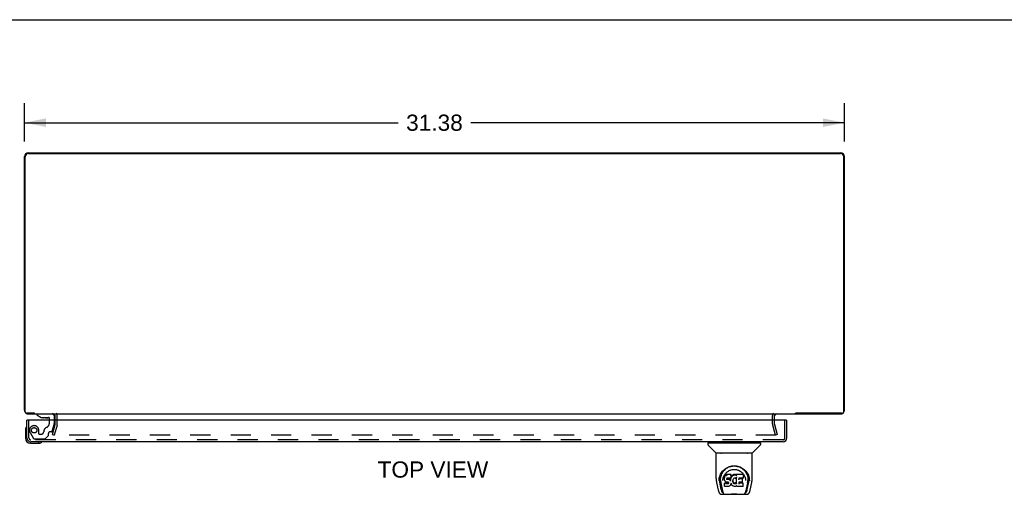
# Model space of a CAD drawing. Header units: inches. Extents: x 0 to 141, y 0 to 91.
# Tile 13 of 15: x 33 to 70, y 73 to 91. Entities that reach past the tile are written whole.
import ezdxf

# ---------------------------------------------------------------- set-up
doc = ezdxf.new("R2010")
doc.units = ezdxf.units.IN
doc.header["$LTSCALE"] = 7.730338
doc.header["$MEASUREMENT"] = 0
doc.linetypes.add('HIDDEN', pattern=[0.2, 0.1, -0.1])
doc.layers.get('0').update_dxf_attribs({"linetype": 'CONTINUOUS'})
for name, color, linetype in [('DEFAULT_2', 8, 'HIDDEN'), ('DIMENSIONS', 7, 'CONTINUOUS'), ('DOOR_ASSEMBLY', 7, 'CONTINUOUS')]:
    doc.layers.add(name, color=color, linetype=linetype)
doc.styles.get("Standard").update_dxf_attribs({"font": 'arial.ttf'})
doc.dimstyles.new('DIMSTYLE_1', dxfattribs={"dimtxt": 0.620081, "dimasz": 0.826774, "dimexe": 0.09, "dimexo": 0.07, "dimgap": 0.0375, "dimtad": 0, "dimtih": 1, "dimtoh": 1, "dimzin": 4, "dimdsep": 46, "dimtxsty": 'Standard', "dimblk": '_FILLED', "dimblk1": '_FILLED', "dimblk2": '_FILLED', "dimcen": 0.09, "dimadec": 3, "dimazin": 1, "dimtfac": 1, "dimtdec": 3, "dimtofl": 0, "dimtmove": 0, "dimatfit": 3, "dimldrblk": '_FILLED', "dimfxl": 0, "dimtolj": 1, "dimtzin": 4, "dimarcsym": 0})

# ---------------------------------------------------------------- blocks, each defined once
blk = doc.blocks.new('_FILLED')
at = {"color": 0, "linetype": 'ByBlock'}
blk.add_solid([(0, 0), (-1, 0.2), (-1, -0.2)], dxfattribs=at)
blk = doc.blocks.new('*D4')
at = {"layer": 'DIMENSIONS', "color": 2, "linetype": 'Continuous'}
for p, q in [((32.785, 86.281), (32.785, 87.743)), ((64.16, 86.281), (64.16, 87.743)), ((32.785, 86.999), (47.079, 86.999)), ((64.16, 86.999), (49.865, 86.999))]:
    blk.add_line(p, q, dxfattribs=at)
at = {"layer": 'DIMENSIONS', "color": 2, "linetype": 'Continuous', "xscale": 0.8267740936, "yscale": 0.8267740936, "zscale": 0.8267740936, "rotation": 180}
blk.add_blockref('_FILLED', (32.785, 86.999), dxfattribs=at)
at = {"layer": 'DIMENSIONS', "color": 2, "linetype": 'Continuous', "xscale": 0.8267740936, "yscale": 0.8267740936, "zscale": 0.8267740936}
blk.add_blockref('_FILLED', (64.16, 86.999), dxfattribs=at)
at = {"layer": 'DIMENSIONS', "color": 2, "linetype": 'Continuous', "insert": (48.472, 87.309), "char_height": 0.6201, "width": 2.16682, "attachment_point": 2, "line_spacing_factor": 0.9}
blk.add_mtext('31.38', dxfattribs=at)

msp = doc.modelspace()

# ---------------------------------------------------------------- linework, layer by layer
at = {"color": 7, "linetype": 'Continuous'}
for p, q in [((0, 90.945), (140.552, 90.945)), ((33.156, 75.867), (33.156, 75.847)), ((62.288, 75.847), (62.288, 75.867))]:
    msp.add_line(p, q, dxfattribs=at)
at = {"color": 3, "linetype": 'Continuous'}
for p, q in [((32.785, 75.992), (32.785, 85.702)), ((32.81, 75.927), (32.81, 85.692)), ((32.93, 85.847), (64.015, 85.847)), ((32.935, 85.817), (64.01, 85.817)), ((64.135, 75.927), (64.135, 85.692)), ((64.16, 75.992), (64.16, 85.702)), ((33.163, 75.867), (32.87, 75.867)), ((32.93, 75.847), (64.015, 75.847)), ((33.96, 75.604), (33.96, 75.777)), ((61.485, 75.604), (61.485, 75.777)), ((64.075, 75.867), (62.281, 75.867))]:
    msp.add_line(p, q, dxfattribs=at)
for centre, radius, start, end in [((32.93, 85.702), 0.145, 90, 180), ((32.935, 85.692), 0.125, 90, 180), ((64.01, 85.692), 0.125, 0, 90), ((64.015, 85.702), 0.145, 0, 90), ((32.93, 75.992), 0.145, 180, 217.134), ((32.87, 75.927), 0.06, 180, 270), ((32.93, 75.992), 0.145, 237.4327, 270), ((33.89, 75.777), 0.07, 0, 90), ((61.555, 75.777), 0.07, 90, 180), ((64.015, 75.992), 0.145, 270, 302.5673), ((64.075, 75.927), 0.06, 270, 360), ((64.015, 75.992), 0.145, 322.866, 360)]:
    msp.add_arc(centre, radius, start, end, dxfattribs=at)
at = {"layer": 'DEFAULT_2', "color": 8, "linetype": 'HIDDEN'}
for p, q in [((34.035, 75.449), (34.035, 75.777)), ((61.41, 75.449), (61.41, 75.777)), ((33.855, 75.054), (33.958, 75.439)), ((34.031, 75.419), (33.928, 75.035)), ((33.96, 75.449), (33.96, 75.604)), ((61.516, 75.035), (61.413, 75.419)), ((61.485, 75.449), (61.485, 75.604)), ((61.486, 75.439), (61.589, 75.054)), ((33.855, 75.054), (33.928, 75.035)), ((61.548, 75.035), (33.896, 75.035)), ((61.589, 75.054), (61.516, 75.035))]:
    msp.add_line(p, q, dxfattribs=at)
for centre, radius, start, end in [((33.89, 75.777), 0.145, 0, 43.5261), ((61.555, 75.777), 0.145, 136.4739, 180), ((33.92, 75.449), 0.04, 345, 360), ((33.92, 75.449), 0.115, 345, 360), ((61.525, 75.449), 0.115, 180, 195), ((61.525, 75.449), 0.04, 180, 195)]:
    msp.add_arc(centre, radius, start, end, dxfattribs=at)
at = {"layer": 'DOOR_ASSEMBLY', "color": 7, "linetype": 'Continuous'}
for p, q in [((33.253, 75.847), (33.253, 75.808)), ((33.253, 75.808), (33.423, 75.709)), ((33.922, 75.769), (33.922, 75.604)), ((32.908, 75.604), (32.88, 75.604)), ((33.423, 75.709), (33.706, 75.709)), ((33.588, 75.693), (33.518, 75.693)), ((33.588, 75.693), (33.658, 75.693)), ((33.588, 75.693), (33.588, 75.693)), ((33.737, 75.604), (33.737, 75.678)), ((61.927, 75.604), (61.955, 75.604)), ((32.82, 75.209), (32.82, 74.919)), ((33.02, 74.719), (33.309, 74.719)), ((33.347, 74.722), (33.309, 74.719)), ((58.938, 74.732), (58.938, 74.678)), ((58.946, 74.74), (60.938, 74.74)), ((59.244, 74.355), (58.95, 74.65)), ((58.997, 74.74), (58.997, 74.779)), ((60.64, 74.355), (60.934, 74.65)), ((60.887, 74.74), (60.887, 74.779)), ((60.946, 74.732), (60.946, 74.678)), ((59.253, 73.367), (59.253, 74.331)), ((60.623, 74.338), (59.261, 74.338)), ((60.619, 74.346), (59.265, 74.346)), ((59.327, 74.346), (59.325, 74.342)), ((59.325, 74.342), (59.325, 74.342)), ((60.559, 74.342), (60.557, 74.346)), ((60.559, 74.342), (60.559, 74.342)), ((60.631, 73.367), (60.631, 74.331)), ((59.51, 73.622), (59.535, 73.656)), ((59.581, 73.469), (59.572, 73.445)), ((59.596, 73.491), (59.581, 73.469)), ((59.582, 73.434), (59.581, 73.469)), ((59.606, 73.501), (59.596, 73.491)), ((59.597, 73.455), (59.596, 73.491)), ((59.617, 73.508), (59.606, 73.501)), ((59.606, 73.464), (59.606, 73.501)), ((59.64, 73.519), (59.617, 73.508)), ((59.617, 73.472), (59.617, 73.508)), ((59.666, 73.527), (59.64, 73.519)), ((59.64, 73.482), (59.64, 73.519)), ((59.819, 73.527), (59.666, 73.527)), ((59.666, 73.49), (59.666, 73.527)), ((59.818, 73.492), (59.819, 73.527)), ((59.82, 73.472), (59.819, 73.527)), ((59.819, 73.438), (59.82, 73.472)), ((59.861, 73.477), (59.846, 73.46)), ((59.878, 73.494), (59.861, 73.477)), ((59.861, 73.441), (59.861, 73.477)), ((59.898, 73.508), (59.878, 73.494)), ((59.878, 73.458), (59.878, 73.494)), ((59.92, 73.518), (59.898, 73.508)), ((59.898, 73.472), (59.898, 73.508)), ((59.944, 73.523), (59.92, 73.518)), ((59.92, 73.481), (59.92, 73.518)), ((59.967, 73.526), (59.944, 73.523)), ((59.944, 73.487), (59.944, 73.523)), ((59.967, 73.526), (59.991, 73.525)), ((59.967, 73.489), (59.967, 73.526)), ((59.967, 73.487), (59.967, 73.489)), ((60.004, 73.523), (59.991, 73.525)), ((59.991, 73.488), (59.991, 73.525)), ((59.991, 73.487), (59.991, 73.488)), ((60.017, 73.519), (60.004, 73.523)), ((60.004, 73.486), (60.004, 73.523)), ((60.029, 73.511), (60.017, 73.519)), ((60.017, 73.482), (60.017, 73.519)), ((60.277, 73.525), (60.029, 73.525)), ((60.03, 73.476), (60.029, 73.525)), ((60.292, 73.4), (60.294, 73.509)), ((60.293, 73.539), (60.31, 73.515)), ((59.268, 73.223), (59.333, 72.918)), ((59.36, 73.282), (59.364, 73.34)), ((59.36, 73.283), (59.36, 73.282)), ((59.364, 73.34), (59.372, 73.394)), ((59.374, 73.4), (59.374, 73.346)), ((59.442, 72.95), (59.385, 73.227)), ((59.421, 73.293), (59.423, 73.267)), ((59.432, 73.203), (59.494, 72.899)), ((59.432, 73.203), (59.432, 73.203)), ((59.506, 73.296), (59.506, 73.296)), ((59.567, 73.42), (59.565, 73.395)), ((59.566, 73.36), (59.565, 73.395)), ((59.566, 73.36), (59.566, 73.36)), ((59.567, 73.335), (59.566, 73.36)), ((59.572, 73.445), (59.567, 73.42)), ((59.567, 73.385), (59.567, 73.42)), ((59.572, 73.311), (59.567, 73.335)), ((59.567, 73.335), (59.567, 73.335)), ((59.579, 73.194), (59.571, 73.186)), ((59.573, 73.073), (59.571, 73.186)), ((59.572, 73.41), (59.572, 73.445)), ((59.581, 73.287), (59.572, 73.311)), ((59.572, 73.311), (59.572, 73.311)), ((59.641, 73.195), (59.579, 73.194)), ((59.579, 73.158), (59.579, 73.194)), ((59.595, 73.266), (59.581, 73.287)), ((59.581, 73.287), (59.581, 73.287)), ((59.612, 73.248), (59.595, 73.266)), ((59.595, 73.266), (59.595, 73.266)), ((59.634, 73.234), (59.612, 73.248)), ((59.612, 73.248), (59.612, 73.248)), ((59.646, 73.229), (59.634, 73.234)), ((59.634, 73.234), (59.634, 73.234)), ((59.702, 73.195), (59.641, 73.195)), ((59.641, 73.158), (59.641, 73.195)), ((59.641, 73.158), (59.641, 73.156)), ((59.659, 73.227), (59.646, 73.229)), ((59.646, 73.229), (59.646, 73.229)), ((59.656, 73.363), (59.655, 73.349)), ((59.655, 73.342), (59.655, 73.361)), ((59.658, 73.376), (59.656, 73.363)), ((59.659, 73.379), (59.657, 73.376)), ((59.66, 73.369), (59.657, 73.372)), ((59.657, 73.337), (59.657, 73.372)), ((59.662, 73.382), (59.659, 73.379)), ((59.659, 73.333), (59.66, 73.369)), ((59.707, 73.227), (59.659, 73.227)), ((59.664, 73.366), (59.66, 73.369)), ((59.674, 73.385), (59.662, 73.382)), ((59.663, 73.33), (59.664, 73.366)), ((59.675, 73.363), (59.664, 73.366)), ((59.687, 73.386), (59.674, 73.385)), ((59.698, 73.363), (59.675, 73.363)), ((59.675, 73.326), (59.675, 73.363)), ((59.8, 73.386), (59.687, 73.386)), ((59.723, 73.362), (59.698, 73.363)), ((59.698, 73.327), (59.698, 73.363)), ((59.698, 73.325), (59.698, 73.327)), ((59.715, 73.196), (59.702, 73.195)), ((59.702, 73.158), (59.702, 73.195)), ((59.702, 73.158), (59.702, 73.157)), ((59.713, 73.226), (59.707, 73.227)), ((59.719, 73.224), (59.713, 73.226)), ((59.72, 73.198), (59.715, 73.196)), ((59.715, 73.159), (59.715, 73.196)), ((59.723, 73.221), (59.718, 73.224)), ((59.724, 73.203), (59.72, 73.198)), ((59.72, 73.162), (59.72, 73.198)), ((59.748, 73.357), (59.723, 73.362)), ((59.723, 73.325), (59.723, 73.362)), ((59.727, 73.216), (59.723, 73.221)), ((59.73, 73.21), (59.724, 73.203)), ((59.725, 73.167), (59.724, 73.203)), ((59.733, 73.204), (59.727, 73.216)), ((59.736, 73.191), (59.733, 73.204)), ((59.733, 73.179), (59.733, 73.204)), ((59.735, 73.185), (59.735, 73.194)), ((59.761, 73.351), (59.748, 73.357)), ((59.748, 73.32), (59.748, 73.357)), ((59.76, 73.314), (59.761, 73.351)), ((59.772, 73.343), (59.761, 73.351)), ((59.771, 73.307), (59.772, 73.343)), ((59.79, 73.325), (59.772, 73.343)), ((59.79, 73.103), (59.772, 73.086)), ((59.789, 73.289), (59.79, 73.325)), ((59.799, 73.31), (59.79, 73.325)), ((59.797, 73.113), (59.79, 73.103)), ((59.79, 73.103), (59.79, 73.103)), ((59.803, 73.124), (59.797, 73.113)), ((59.797, 73.113), (59.797, 73.113)), ((59.803, 73.352), (59.799, 73.31)), ((59.8, 73.274), (59.799, 73.31)), ((59.812, 73.387), (59.8, 73.386)), ((59.801, 73.267), (59.801, 73.268)), ((59.807, 73.375), (59.803, 73.352)), ((59.803, 73.318), (59.803, 73.352)), ((59.812, 73.147), (59.803, 73.125)), ((59.803, 73.125), (59.803, 73.124)), ((59.81, 73.387), (59.807, 73.375)), ((59.807, 73.341), (59.807, 73.375)), ((59.816, 73.399), (59.812, 73.388)), ((59.819, 73.171), (59.812, 73.147)), ((59.812, 73.147), (59.812, 73.147)), ((59.813, 73.363), (59.813, 73.389)), ((59.817, 73.4), (59.816, 73.399)), ((59.818, 73.414), (59.817, 73.4)), ((59.819, 73.438), (59.818, 73.414)), ((59.821, 73.42), (59.818, 73.411)), ((59.818, 73.414), (59.818, 73.414)), ((59.818, 73.182), (59.818, 73.183)), ((59.819, 73.181), (59.818, 73.182)), ((59.818, 73.182), (59.818, 73.182)), ((59.819, 73.18), (59.819, 73.181)), ((59.819, 73.181), (59.819, 73.181)), ((59.839, 73.143), (59.819, 73.179)), ((59.819, 73.179), (59.819, 73.171)), ((59.819, 73.171), (59.819, 73.171)), ((59.832, 73.44), (59.821, 73.42)), ((59.822, 73.384), (59.821, 73.42)), ((59.846, 73.46), (59.832, 73.44)), ((59.833, 73.405), (59.832, 73.44)), ((59.853, 73.125), (59.839, 73.143)), ((59.839, 73.143), (59.839, 73.143)), ((59.846, 73.424), (59.846, 73.46)), ((59.868, 73.108), (59.853, 73.125)), ((59.853, 73.125), (59.853, 73.125)), ((59.885, 73.093), (59.868, 73.108)), ((59.868, 73.108), (59.868, 73.108)), ((59.885, 73.288), (59.884, 73.262)), ((59.888, 73.313), (59.885, 73.288)), ((59.885, 73.284), (59.885, 73.288)), ((59.888, 73.272), (59.885, 73.284)), ((59.885, 73.249), (59.885, 73.284)), ((59.903, 73.079), (59.885, 73.093)), ((59.885, 73.093), (59.885, 73.093)), ((59.887, 73.237), (59.888, 73.272)), ((59.892, 73.325), (59.888, 73.313)), ((59.897, 73.248), (59.888, 73.272)), ((59.897, 73.335), (59.892, 73.325)), ((59.911, 73.358), (59.897, 73.335)), ((59.91, 73.225), (59.897, 73.248)), ((59.897, 73.213), (59.897, 73.248)), ((59.909, 73.19), (59.91, 73.225)), ((59.918, 73.216), (59.91, 73.225)), ((59.919, 73.366), (59.911, 73.357)), ((59.917, 73.18), (59.918, 73.216)), ((59.927, 73.208), (59.918, 73.216)), ((59.928, 73.372), (59.919, 73.366)), ((59.951, 73.382), (59.927, 73.372)), ((59.937, 73.201), (59.927, 73.208)), ((59.927, 73.172), (59.927, 73.208)), ((59.948, 73.196), (59.937, 73.201)), ((59.937, 73.164), (59.937, 73.201)), ((59.96, 73.194), (59.948, 73.196)), ((59.948, 73.16), (59.948, 73.196)), ((59.962, 73.385), (59.951, 73.382)), ((59.96, 73.194), (59.973, 73.194)), ((59.96, 73.157), (59.96, 73.194)), ((59.973, 73.385), (59.962, 73.385)), ((59.984, 73.382), (59.973, 73.385)), ((59.985, 73.196), (59.973, 73.194)), ((59.973, 73.157), (59.973, 73.194)), ((59.973, 73.156), (59.973, 73.157)), ((59.996, 73.378), (59.984, 73.382)), ((59.997, 73.199), (59.985, 73.196)), ((59.985, 73.159), (59.985, 73.196)), ((60.008, 73.205), (59.997, 73.199)), ((59.997, 73.163), (59.997, 73.199)), ((60.019, 73.212), (60.008, 73.205)), ((60.009, 73.168), (60.008, 73.205)), ((60.031, 73.425), (60.015, 73.385)), ((60.019, 73.175), (60.019, 73.212)), ((60.035, 73.173), (60.03, 73.425)), ((60.032, 73.43), (60.031, 73.429)), ((60.031, 73.429), (60.031, 73.428)), ((60.031, 73.428), (60.031, 73.427)), ((60.031, 73.427), (60.031, 73.427)), ((60.031, 73.427), (60.031, 73.426)), ((60.031, 73.426), (60.031, 73.426)), ((60.031, 73.426), (60.031, 73.426)), ((60.031, 73.426), (60.031, 73.426)), ((60.032, 73.433), (60.032, 73.432)), ((60.032, 73.432), (60.032, 73.43)), ((60.037, 73.164), (60.037, 73.166)), ((60.119, 73.23), (60.117, 73.156)), ((60.247, 73.23), (60.118, 73.23)), ((60.278, 73.191), (60.118, 73.191)), ((60.12, 73.386), (60.119, 73.328)), ((60.277, 73.386), (60.12, 73.386)), ((60.247, 73.363), (60.12, 73.363)), ((60.258, 73.242), (60.26, 73.349)), ((60.287, 73.074), (60.288, 73.18)), ((60.376, 73.327), (60.378, 73.296)), ((60.378, 73.296), (60.378, 73.296)), ((60.452, 73.2), (60.39, 72.899)), ((60.443, 72.95), (60.499, 73.227)), ((60.499, 73.445), (60.512, 73.394)), ((60.51, 73.4), (60.511, 73.346)), ((60.524, 73.282), (60.524, 73.283)), ((60.551, 72.918), (60.616, 73.223)), ((59.333, 72.918), (59.333, 72.918)), ((59.457, 72.764), (60.427, 72.764)), ((59.501, 72.842), (59.507, 72.842)), ((59.501, 72.842), (59.501, 72.842)), ((59.507, 72.842), (59.51, 72.834)), ((59.511, 72.83), (59.51, 72.834)), ((59.58, 73.066), (59.574, 73.072)), ((59.58, 73.066), (59.581, 73.066)), ((59.726, 73.066), (59.581, 73.066)), ((59.739, 73.067), (59.726, 73.066)), ((59.751, 73.072), (59.739, 73.067)), ((59.739, 73.067), (59.739, 73.067)), ((59.772, 73.086), (59.751, 73.072)), ((59.751, 73.072), (59.751, 73.072)), ((59.772, 73.086), (59.772, 73.086)), ((59.913, 73.073), (59.903, 73.079)), ((59.903, 73.079), (59.903, 73.079)), ((59.924, 73.07), (59.914, 73.073)), ((59.913, 73.073), (59.914, 73.073)), ((59.947, 73.064), (59.924, 73.07)), ((59.969, 73.061), (59.947, 73.064)), ((59.992, 73.065), (59.969, 73.061)), ((59.969, 73.062), (59.969, 73.061)), ((60.014, 73.072), (59.992, 73.065)), ((59.992, 73.065), (59.992, 73.065)), ((60.014, 73.072), (60.015, 73.072)), ((60.033, 73.083), (60.015, 73.072)), ((60.039, 73.083), (60.033, 73.083)), ((60.038, 73.074), (60.038, 73.083)), ((60.278, 73.066), (60.047, 73.066)), ((60.373, 72.83), (60.374, 72.834)), ((60.374, 72.834), (60.377, 72.842)), ((60.377, 72.842), (60.384, 72.842))]:
    msp.add_line(p, q, dxfattribs=at)
at = {"layer": 'DOOR_ASSEMBLY', "color": 8, "linetype": 'HIDDEN'}
for p, q in [((33.253, 75.847), (33.844, 75.847)), ((32.955, 74.924), (32.955, 75.604)), ((33.737, 75.496), (33.737, 75.604)), ((33.848, 75.181), (33.918, 75.441)), ((33.922, 75.604), (33.922, 75.474)), ((61.88, 74.924), (61.88, 75.604)), ((33.001, 75.129), (33.131, 74.903)), ((33.332, 75.084), (33.332, 75.217)), ((33.347, 75.068), (33.431, 75.068)), ((33.701, 75.016), (33.58, 74.895)), ((33.706, 75.027), (33.706, 75.099)), ((33.818, 75.158), (33.765, 75.158)), ((61.81, 74.854), (33.025, 74.854)), ((33.166, 74.883), (33.552, 74.883))]:
    msp.add_line(p, q, dxfattribs=at)
at = {"layer": 'DOOR_ASSEMBLY', "color": 3, "linetype": 'Continuous'}
for p, q in [((32.88, 74.924), (32.88, 75.604)), ((61.927, 75.604), (32.908, 75.604)), ((61.955, 74.924), (61.955, 75.604)), ((61.81, 74.779), (33.025, 74.779))]:
    msp.add_line(p, q, dxfattribs=at)
at = {"layer": 'DOOR_ASSEMBLY', "color": 7, "linetype": 'Continuous'}
for points in [[(59.324, 74.341), (59.323, 74.34), (59.323, 74.34), (59.323, 74.339), (59.323, 74.339), (59.323, 74.338)], [(59.325, 74.342), (59.324, 74.341), (59.324, 74.341)], [(60.56, 74.341), (60.56, 74.341), (60.559, 74.342)], [(60.561, 74.338), (60.561, 74.339), (60.561, 74.339), (60.561, 74.34), (60.561, 74.34), (60.56, 74.341)], [(59.372, 73.394), (59.386, 73.445), (59.402, 73.493), (59.423, 73.538), (59.446, 73.579), (59.471, 73.617), (59.499, 73.653), (59.53, 73.686), (59.564, 73.717), (59.6, 73.746), (59.638, 73.772), (59.679, 73.795), (59.722, 73.814), (59.765, 73.83), (59.81, 73.842), (59.854, 73.851), (59.898, 73.856), (59.942, 73.858), (59.986, 73.856), (60.031, 73.851), (60.075, 73.842), (60.119, 73.83), (60.163, 73.814), (60.205, 73.795), (60.246, 73.772), (60.285, 73.746), (60.321, 73.717), (60.354, 73.686), (60.385, 73.653), (60.413, 73.617), (60.438, 73.579), (60.461, 73.538), (60.482, 73.493), (60.499, 73.445)], [(59.778, 73.825), (59.81, 73.835), (59.843, 73.842), (59.876, 73.847), (59.908, 73.85), (59.941, 73.852), (59.973, 73.851), (60.006, 73.848), (60.038, 73.843), (60.071, 73.835)], [(59.421, 73.293), (59.42, 73.317), (59.421, 73.364), (59.426, 73.41), (59.436, 73.457), (59.449, 73.502), (59.466, 73.544), (59.487, 73.585), (59.51, 73.622)], [(59.535, 73.656), (59.562, 73.687), (59.59, 73.715)], [(59.545, 73.46), (59.559, 73.488), (59.574, 73.514)], [(59.574, 73.514), (59.591, 73.539), (59.609, 73.562), (59.629, 73.584), (59.65, 73.604), (59.672, 73.623), (59.696, 73.641), (59.721, 73.657), (59.747, 73.671), (59.774, 73.683), (59.802, 73.694), (59.83, 73.702), (59.858, 73.709), (59.886, 73.713), (59.914, 73.716), (59.942, 73.717), (59.97, 73.716), (59.997, 73.713), (60.025, 73.709), (60.053, 73.702), (60.082, 73.694), (60.109, 73.683), (60.137, 73.671), (60.163, 73.657), (60.188, 73.641), (60.212, 73.623), (60.234, 73.604), (60.255, 73.584), (60.275, 73.562), (60.293, 73.539)], [(59.59, 73.715), (59.62, 73.74), (59.65, 73.762), (59.682, 73.782)], [(59.606, 73.464), (59.607, 73.464), (59.607, 73.464), (59.607, 73.464), (59.607, 73.463), (59.607, 73.463), (59.608, 73.463)], [(59.617, 73.472), (59.618, 73.472), (59.618, 73.471), (59.618, 73.471), (59.618, 73.471), (59.618, 73.471), (59.618, 73.47)], [(59.64, 73.482), (59.641, 73.482), (59.641, 73.482), (59.641, 73.481), (59.641, 73.481), (59.641, 73.481), (59.641, 73.481)], [(59.666, 73.49), (59.666, 73.49), (59.666, 73.49), (59.666, 73.49), (59.666, 73.489), (59.666, 73.489), (59.666, 73.489)], [(59.682, 73.782), (59.713, 73.799), (59.745, 73.813), (59.778, 73.825)], [(59.818, 73.49), (59.818, 73.49), (59.817, 73.49), (59.817, 73.49), (59.817, 73.489), (59.817, 73.489), (59.816, 73.489)], [(59.899, 73.47), (59.899, 73.47), (59.898, 73.471), (59.898, 73.471), (59.898, 73.471), (59.898, 73.471), (59.898, 73.472)], [(59.921, 73.48), (59.921, 73.48), (59.921, 73.48), (59.92, 73.481), (59.92, 73.481), (59.92, 73.481), (59.92, 73.481)], [(59.944, 73.485), (59.944, 73.485), (59.944, 73.486), (59.944, 73.486), (59.944, 73.486), (59.944, 73.486), (59.944, 73.487)], [(60.003, 73.485), (60.003, 73.485), (60.004, 73.485), (60.004, 73.486), (60.004, 73.486), (60.004, 73.486), (60.004, 73.486)], [(60.016, 73.481), (60.016, 73.481), (60.016, 73.481), (60.016, 73.482), (60.016, 73.482), (60.016, 73.482), (60.017, 73.482)], [(60.031, 73.487), (60.031, 73.487), (60.031, 73.487), (60.031, 73.488), (60.03, 73.488), (60.03, 73.488), (60.03, 73.488)], [(60.032, 73.471), (60.031, 73.471), (60.031, 73.472), (60.031, 73.472), (60.03, 73.473), (60.03, 73.473), (60.03, 73.474)], [(60.071, 73.835), (60.103, 73.826), (60.136, 73.814), (60.168, 73.8)], [(60.168, 73.8), (60.199, 73.784), (60.23, 73.765), (60.261, 73.743), (60.291, 73.718), (60.319, 73.69), (60.347, 73.659), (60.372, 73.625), (60.396, 73.588), (60.416, 73.547), (60.434, 73.504), (60.448, 73.459), (60.457, 73.413), (60.463, 73.365)], [(60.31, 73.515), (60.325, 73.488), (60.339, 73.461)], [(59.253, 73.367), (59.254, 73.334), (59.257, 73.294), (59.262, 73.254), (59.268, 73.223)], [(59.374, 73.346), (59.374, 73.311), (59.378, 73.267), (59.385, 73.227)], [(59.423, 73.267), (59.425, 73.247), (59.428, 73.224), (59.432, 73.203)], [(59.506, 73.296), (59.509, 73.327), (59.514, 73.364)], [(59.514, 73.364), (59.522, 73.398), (59.533, 73.431), (59.545, 73.46)], [(59.566, 73.36), (59.566, 73.36), (59.566, 73.36), (59.566, 73.359), (59.567, 73.359), (59.567, 73.359), (59.568, 73.359)], [(59.567, 73.385), (59.567, 73.385), (59.568, 73.384), (59.568, 73.384), (59.568, 73.384), (59.569, 73.384), (59.569, 73.384)], [(59.567, 73.335), (59.567, 73.335), (59.567, 73.335), (59.568, 73.335), (59.568, 73.334), (59.568, 73.334), (59.569, 73.334)], [(59.572, 73.41), (59.572, 73.409), (59.573, 73.409), (59.573, 73.409), (59.573, 73.408), (59.574, 73.408), (59.574, 73.408)], [(59.572, 73.311), (59.572, 73.31), (59.572, 73.31), (59.572, 73.31), (59.573, 73.31), (59.573, 73.31)], [(59.572, 73.15), (59.572, 73.15), (59.573, 73.15), (59.573, 73.15), (59.573, 73.15), (59.574, 73.149), (59.574, 73.149)], [(59.58, 73.157), (59.58, 73.157), (59.58, 73.157), (59.58, 73.156), (59.58, 73.156), (59.58, 73.156), (59.58, 73.156)], [(59.581, 73.287), (59.581, 73.287), (59.581, 73.287), (59.582, 73.286), (59.583, 73.287)], [(59.582, 73.434), (59.582, 73.433), (59.582, 73.433), (59.583, 73.433), (59.583, 73.433), (59.583, 73.433), (59.584, 73.432)], [(59.595, 73.266), (59.595, 73.266), (59.595, 73.266), (59.595, 73.265), (59.596, 73.265), (59.596, 73.266)], [(59.597, 73.455), (59.597, 73.455), (59.597, 73.455), (59.597, 73.454), (59.597, 73.454), (59.598, 73.454), (59.598, 73.454)], [(59.612, 73.248), (59.613, 73.247), (59.613, 73.247), (59.613, 73.248), (59.614, 73.248)], [(59.634, 73.234), (59.634, 73.234), (59.634, 73.234), (59.635, 73.234)], [(59.646, 73.229), (59.646, 73.229), (59.647, 73.229), (59.647, 73.23)], [(59.653, 73.347), (59.653, 73.347), (59.654, 73.347), (59.654, 73.348), (59.654, 73.348), (59.655, 73.348), (59.655, 73.349)], [(59.653, 73.341), (59.654, 73.341), (59.654, 73.341), (59.654, 73.341), (59.655, 73.342), (59.655, 73.342), (59.655, 73.342)], [(59.654, 73.362), (59.654, 73.362), (59.655, 73.362), (59.655, 73.362), (59.655, 73.362), (59.656, 73.362), (59.656, 73.363)], [(59.655, 73.336), (59.655, 73.336), (59.655, 73.336), (59.656, 73.336), (59.656, 73.336), (59.656, 73.336), (59.656, 73.337)], [(59.656, 73.375), (59.656, 73.375), (59.657, 73.375), (59.657, 73.375), (59.657, 73.376), (59.657, 73.376)], [(59.658, 73.379), (59.658, 73.379), (59.659, 73.379), (59.659, 73.379), (59.659, 73.379)], [(59.658, 73.331), (59.658, 73.331), (59.658, 73.331), (59.659, 73.332), (59.659, 73.332), (59.659, 73.332), (59.659, 73.332)], [(59.659, 73.227), (59.659, 73.227), (59.659, 73.227), (59.659, 73.228)], [(59.661, 73.382), (59.661, 73.382), (59.662, 73.382), (59.662, 73.382), (59.662, 73.382)], [(59.662, 73.328), (59.663, 73.328), (59.663, 73.328), (59.663, 73.329), (59.663, 73.329), (59.663, 73.329), (59.663, 73.329)], [(59.673, 73.386), (59.673, 73.385), (59.673, 73.385), (59.674, 73.385)], [(59.675, 73.324), (59.675, 73.325), (59.675, 73.325), (59.675, 73.325), (59.675, 73.325), (59.675, 73.326), (59.675, 73.326)], [(59.687, 73.387), (59.687, 73.387), (59.687, 73.386), (59.687, 73.386), (59.687, 73.386), (59.687, 73.386), (59.687, 73.386)], [(59.707, 73.227), (59.707, 73.227), (59.707, 73.227), (59.707, 73.227)], [(59.713, 73.226), (59.713, 73.226), (59.714, 73.226), (59.714, 73.226)], [(59.715, 73.159), (59.716, 73.159), (59.716, 73.159), (59.716, 73.158), (59.716, 73.158), (59.716, 73.158), (59.716, 73.158)], [(59.719, 73.224), (59.719, 73.224), (59.719, 73.224), (59.719, 73.225)], [(59.72, 73.162), (59.72, 73.162), (59.721, 73.162), (59.721, 73.161), (59.721, 73.161), (59.721, 73.161), (59.721, 73.161)], [(59.723, 73.324), (59.723, 73.324), (59.723, 73.324), (59.723, 73.325), (59.723, 73.325), (59.723, 73.325), (59.723, 73.325)], [(59.723, 73.221), (59.723, 73.221), (59.724, 73.221), (59.724, 73.221), (59.724, 73.221)], [(59.725, 73.167), (59.725, 73.167), (59.725, 73.166), (59.725, 73.166), (59.726, 73.166), (59.726, 73.166), (59.726, 73.166)], [(59.727, 73.216), (59.727, 73.216), (59.728, 73.216), (59.728, 73.216), (59.729, 73.216)], [(59.733, 73.204), (59.733, 73.204), (59.734, 73.204), (59.734, 73.203), (59.734, 73.203), (59.735, 73.203)], [(59.733, 73.178), (59.733, 73.178), (59.734, 73.178), (59.734, 73.177), (59.734, 73.177), (59.734, 73.177), (59.735, 73.177)], [(59.735, 73.184), (59.735, 73.184), (59.735, 73.184), (59.736, 73.183), (59.736, 73.183), (59.736, 73.183), (59.737, 73.183)], [(59.736, 73.191), (59.736, 73.19), (59.736, 73.19), (59.736, 73.19), (59.737, 73.19), (59.737, 73.189), (59.737, 73.189)], [(59.747, 73.318), (59.747, 73.319), (59.748, 73.319), (59.748, 73.319), (59.748, 73.319), (59.748, 73.32), (59.748, 73.32)], [(59.759, 73.313), (59.76, 73.313), (59.76, 73.314), (59.76, 73.314), (59.76, 73.314), (59.76, 73.314), (59.76, 73.314)], [(59.77, 73.305), (59.77, 73.306), (59.771, 73.306), (59.771, 73.306), (59.771, 73.306), (59.771, 73.306), (59.771, 73.307)], [(59.788, 73.288), (59.788, 73.288), (59.788, 73.288), (59.789, 73.288), (59.789, 73.288), (59.789, 73.289), (59.789, 73.289)], [(59.79, 73.103), (59.79, 73.103), (59.789, 73.103), (59.789, 73.103), (59.789, 73.103), (59.788, 73.103)], [(59.797, 73.113), (59.797, 73.113), (59.796, 73.113), (59.796, 73.113), (59.795, 73.113)], [(59.8, 73.386), (59.8, 73.386), (59.8, 73.386), (59.8, 73.386), (59.8, 73.386), (59.8, 73.387), (59.8, 73.387)], [(59.801, 73.268), (59.8, 73.27), (59.8, 73.271), (59.8, 73.272), (59.8, 73.273)], [(59.803, 73.124), (59.802, 73.124), (59.802, 73.124), (59.801, 73.124), (59.801, 73.124)], [(59.805, 73.317), (59.805, 73.317), (59.804, 73.317), (59.804, 73.317), (59.804, 73.317), (59.803, 73.318), (59.803, 73.318)], [(59.809, 73.339), (59.809, 73.339), (59.808, 73.339), (59.808, 73.34), (59.808, 73.34), (59.807, 73.34), (59.807, 73.34)], [(59.812, 73.147), (59.812, 73.147), (59.811, 73.147), (59.811, 73.147), (59.811, 73.146), (59.81, 73.147)], [(59.812, 73.387), (59.812, 73.387), (59.811, 73.387), (59.811, 73.387), (59.811, 73.388)], [(59.812, 73.388), (59.812, 73.387), (59.812, 73.387), (59.812, 73.387)], [(59.815, 73.361), (59.815, 73.361), (59.814, 73.362), (59.814, 73.362), (59.814, 73.362), (59.813, 73.362), (59.813, 73.363)], [(59.816, 73.399), (59.816, 73.399), (59.816, 73.399), (59.816, 73.399), (59.815, 73.399), (59.815, 73.399)], [(59.818, 73.414), (59.818, 73.413), (59.818, 73.413), (59.818, 73.413), (59.817, 73.413), (59.817, 73.413), (59.816, 73.413)], [(59.819, 73.171), (59.819, 73.171), (59.818, 73.171), (59.818, 73.17), (59.818, 73.17), (59.817, 73.17), (59.817, 73.17)], [(59.819, 73.438), (59.819, 73.438), (59.819, 73.437), (59.819, 73.437), (59.818, 73.437), (59.818, 73.437), (59.818, 73.437)], [(59.818, 73.183), (59.818, 73.184), (59.818, 73.184)], [(59.819, 73.179), (59.819, 73.18), (59.819, 73.18), (59.819, 73.18), (59.819, 73.18), (59.819, 73.18), (59.819, 73.18), (59.819, 73.18)], [(59.819, 73.179), (59.819, 73.179), (59.819, 73.179), (59.819, 73.179), (59.819, 73.179)], [(59.824, 73.383), (59.823, 73.383), (59.823, 73.383), (59.822, 73.383), (59.822, 73.384), (59.822, 73.384), (59.822, 73.384)], [(59.834, 73.403), (59.834, 73.403), (59.834, 73.404), (59.833, 73.404), (59.833, 73.404), (59.833, 73.404), (59.833, 73.405)], [(59.839, 73.143), (59.84, 73.143), (59.84, 73.143), (59.841, 73.143), (59.841, 73.143)], [(59.848, 73.422), (59.847, 73.422), (59.847, 73.423), (59.847, 73.423), (59.846, 73.423), (59.846, 73.423), (59.846, 73.424)], [(59.853, 73.125), (59.853, 73.124), (59.853, 73.124), (59.853, 73.124), (59.854, 73.124), (59.854, 73.124)], [(59.863, 73.44), (59.862, 73.44), (59.862, 73.44), (59.862, 73.44), (59.862, 73.441), (59.861, 73.441), (59.861, 73.441)], [(59.868, 73.108), (59.868, 73.108), (59.868, 73.108), (59.869, 73.108), (59.869, 73.108)], [(59.879, 73.456), (59.879, 73.456), (59.879, 73.456), (59.879, 73.457), (59.879, 73.457), (59.878, 73.457), (59.878, 73.457)], [(59.884, 73.261), (59.884, 73.261), (59.883, 73.261), (59.883, 73.261), (59.883, 73.26), (59.882, 73.26), (59.882, 73.26)], [(59.885, 73.288), (59.885, 73.287), (59.885, 73.287), (59.884, 73.287), (59.884, 73.287), (59.883, 73.287), (59.883, 73.286)], [(59.885, 73.249), (59.885, 73.249), (59.884, 73.248), (59.884, 73.248), (59.884, 73.248), (59.883, 73.248), (59.883, 73.248)], [(59.887, 73.237), (59.887, 73.236), (59.887, 73.236), (59.887, 73.236), (59.886, 73.236), (59.886, 73.236), (59.885, 73.235)], [(59.885, 73.093), (59.885, 73.093), (59.885, 73.092), (59.886, 73.093), (59.886, 73.093)], [(59.888, 73.313), (59.888, 73.313), (59.888, 73.313), (59.887, 73.312), (59.887, 73.312), (59.886, 73.312)], [(59.892, 73.324), (59.892, 73.324), (59.892, 73.324), (59.891, 73.324), (59.891, 73.324), (59.89, 73.324)], [(59.897, 73.212), (59.897, 73.212), (59.896, 73.212), (59.896, 73.212), (59.896, 73.211), (59.895, 73.211), (59.895, 73.211)], [(59.897, 73.335), (59.897, 73.335), (59.897, 73.335), (59.896, 73.335), (59.896, 73.335)], [(59.908, 73.188), (59.908, 73.189), (59.908, 73.189), (59.909, 73.189), (59.909, 73.189), (59.909, 73.189), (59.909, 73.19)], [(59.911, 73.357), (59.911, 73.357), (59.911, 73.357), (59.911, 73.357), (59.91, 73.357), (59.91, 73.357)], [(59.916, 73.179), (59.916, 73.179), (59.916, 73.179), (59.917, 73.179), (59.917, 73.18), (59.917, 73.18), (59.917, 73.18)], [(59.919, 73.366), (59.918, 73.366), (59.918, 73.366), (59.918, 73.366), (59.917, 73.366)], [(59.925, 73.17), (59.926, 73.17), (59.926, 73.171), (59.926, 73.171), (59.926, 73.171), (59.926, 73.171), (59.927, 73.172)], [(59.927, 73.372), (59.927, 73.372), (59.927, 73.372), (59.927, 73.373)], [(59.936, 73.163), (59.936, 73.163), (59.936, 73.163), (59.936, 73.164), (59.937, 73.164), (59.937, 73.164), (59.937, 73.164)], [(59.948, 73.158), (59.948, 73.159), (59.948, 73.159), (59.948, 73.159), (59.948, 73.159), (59.948, 73.159), (59.948, 73.16)], [(59.951, 73.382), (59.951, 73.382), (59.951, 73.382), (59.95, 73.383)], [(59.96, 73.156), (59.96, 73.156), (59.96, 73.156), (59.96, 73.157), (59.96, 73.157), (59.96, 73.157), (59.96, 73.157)], [(59.962, 73.385), (59.962, 73.385), (59.962, 73.385), (59.962, 73.385)], [(59.973, 73.385), (59.973, 73.385), (59.973, 73.385), (59.973, 73.385)], [(59.984, 73.382), (59.985, 73.382), (59.985, 73.382), (59.985, 73.383)], [(59.986, 73.157), (59.985, 73.158), (59.985, 73.158), (59.985, 73.158), (59.985, 73.158), (59.985, 73.159), (59.985, 73.159)], [(59.996, 73.378), (59.996, 73.377), (59.998, 73.377), (60, 73.376), (60.003, 73.376), (60.005, 73.377), (60.007, 73.377), (60.009, 73.378), (60.011, 73.38), (60.012, 73.381), (60.013, 73.383), (60.014, 73.385), (60.015, 73.385)], [(59.997, 73.378), (59.997, 73.378), (59.996, 73.378), (59.996, 73.378)], [(59.998, 73.161), (59.998, 73.162), (59.998, 73.162), (59.997, 73.162), (59.997, 73.162), (59.997, 73.163), (59.997, 73.163)], [(60.009, 73.167), (60.009, 73.167), (60.009, 73.167), (60.009, 73.167), (60.009, 73.168), (60.009, 73.168), (60.009, 73.168)], [(60.034, 73.209), (60.033, 73.21), (60.033, 73.211), (60.032, 73.211), (60.031, 73.212), (60.031, 73.212), (60.03, 73.213), (60.029, 73.213), (60.028, 73.213), (60.027, 73.214), (60.027, 73.214), (60.026, 73.214), (60.025, 73.214)], [(60.031, 73.426), (60.031, 73.426), (60.031, 73.425)], [(60.031, 73.425), (60.031, 73.425), (60.031, 73.425), (60.031, 73.425)], [(60.037, 73.166), (60.036, 73.168), (60.036, 73.169), (60.035, 73.171)], [(60.115, 73.153), (60.116, 73.153), (60.116, 73.153), (60.116, 73.153), (60.116, 73.154), (60.117, 73.154), (60.117, 73.154)], [(60.117, 73.324), (60.117, 73.324), (60.118, 73.325), (60.118, 73.325), (60.118, 73.325), (60.118, 73.325), (60.119, 73.326)], [(60.117, 73.231), (60.117, 73.231), (60.117, 73.231), (60.118, 73.23), (60.118, 73.23), (60.118, 73.23), (60.118, 73.23)], [(60.118, 73.387), (60.119, 73.387), (60.119, 73.386), (60.119, 73.386), (60.119, 73.386), (60.119, 73.386), (60.12, 73.386)], [(60.247, 73.23), (60.248, 73.23), (60.25, 73.231), (60.251, 73.231), (60.253, 73.232), (60.254, 73.233), (60.256, 73.235), (60.256, 73.236), (60.257, 73.238), (60.258, 73.24), (60.258, 73.242)], [(60.277, 73.386), (60.279, 73.386), (60.281, 73.387), (60.283, 73.387), (60.285, 73.388), (60.287, 73.39), (60.289, 73.391), (60.29, 73.393), (60.291, 73.396), (60.292, 73.398), (60.292, 73.4)], [(60.339, 73.461), (60.351, 73.431), (60.362, 73.398), (60.37, 73.364), (60.376, 73.327)], [(60.452, 73.2), (60.452, 73.203), (60.453, 73.206), (60.454, 73.209), (60.454, 73.211), (60.455, 73.214), (60.455, 73.217), (60.456, 73.22), (60.456, 73.223), (60.457, 73.227), (60.457, 73.23), (60.457, 73.233), (60.458, 73.237), (60.458, 73.24), (60.459, 73.244), (60.459, 73.247), (60.46, 73.251), (60.46, 73.255), (60.46, 73.258), (60.461, 73.262), (60.461, 73.266), (60.463, 73.293)], [(60.463, 73.365), (60.464, 73.318), (60.463, 73.293)], [(60.499, 73.227), (60.506, 73.267), (60.51, 73.311), (60.511, 73.346)], [(60.512, 73.394), (60.52, 73.34), (60.524, 73.282)], [(60.616, 73.223), (60.622, 73.253), (60.627, 73.293), (60.63, 73.333), (60.631, 73.367)], [(59.333, 72.918), (59.336, 72.905), (59.341, 72.886), (59.346, 72.87), (59.351, 72.855), (59.357, 72.841), (59.363, 72.829), (59.369, 72.817), (59.376, 72.807), (59.385, 72.797), (59.394, 72.788), (59.404, 72.78), (59.415, 72.774), (59.428, 72.769), (59.441, 72.765)], [(59.441, 72.765), (59.454, 72.764), (59.457, 72.764)], [(59.442, 72.95), (59.445, 72.933), (59.45, 72.915), (59.455, 72.899), (59.461, 72.884), (59.467, 72.871), (59.473, 72.86), (59.48, 72.852), (59.487, 72.846), (59.495, 72.843), (59.501, 72.842)], [(59.494, 72.899), (59.496, 72.889), (59.499, 72.876), (59.501, 72.865), (59.504, 72.853), (59.507, 72.842)], [(59.547, 72.812), (59.542, 72.812), (59.537, 72.812), (59.533, 72.813), (59.528, 72.815), (59.524, 72.817), (59.52, 72.819), (59.517, 72.823), (59.514, 72.826), (59.512, 72.83), (59.511, 72.83)], [(59.511, 72.83), (59.517, 72.819), (59.523, 72.807), (59.53, 72.798), (59.537, 72.789), (59.544, 72.782), (59.552, 72.775), (59.561, 72.77), (59.57, 72.766), (59.58, 72.764), (59.587, 72.764)], [(59.573, 73.073), (59.573, 73.073), (59.574, 73.072)], [(59.574, 73.072), (59.574, 73.072), (59.574, 73.072), (59.575, 73.072), (59.575, 73.072)], [(59.581, 73.066), (59.581, 73.066), (59.581, 73.066), (59.581, 73.066), (59.581, 73.066), (59.581, 73.066), (59.581, 73.066)], [(59.672, 72.764), (59.693, 72.764), (59.716, 72.766), (59.741, 72.768), (59.767, 72.77), (59.794, 72.773), (59.822, 72.776), (59.851, 72.778), (59.881, 72.78), (59.911, 72.781), (59.942, 72.782), (59.972, 72.781), (60.003, 72.78), (60.033, 72.778), (60.062, 72.776), (60.09, 72.773), (60.117, 72.77), (60.143, 72.768), (60.168, 72.766), (60.191, 72.764), (60.213, 72.764)], [(59.672, 72.764), (59.695, 72.764), (59.724, 72.766), (59.753, 72.768), (59.784, 72.771), (59.815, 72.774), (59.846, 72.776), (59.878, 72.778), (59.91, 72.779), (59.942, 72.78), (59.974, 72.779), (60.006, 72.778), (60.038, 72.776), (60.069, 72.774), (60.1, 72.771), (60.13, 72.768), (60.16, 72.766), (60.189, 72.764), (60.213, 72.764)], [(59.726, 73.066), (59.726, 73.066), (59.726, 73.066), (59.726, 73.066), (59.726, 73.066), (59.726, 73.066), (59.726, 73.066)], [(59.739, 73.067), (59.739, 73.067), (59.739, 73.067), (59.739, 73.068)], [(59.751, 73.072), (59.751, 73.072), (59.751, 73.072), (59.75, 73.072)], [(59.772, 73.086), (59.772, 73.086), (59.771, 73.086), (59.771, 73.086), (59.771, 73.086)], [(59.903, 73.079), (59.903, 73.079), (59.903, 73.079), (59.904, 73.079), (59.904, 73.079)], [(59.914, 73.073), (59.914, 73.073), (59.914, 73.074), (59.914, 73.074)], [(59.924, 73.07), (59.925, 73.07), (59.925, 73.07), (59.925, 73.07)], [(59.947, 73.064), (59.947, 73.064), (59.947, 73.064), (59.947, 73.065)], [(59.992, 73.065), (59.992, 73.065), (59.992, 73.065), (59.992, 73.065)], [(60.014, 73.072), (60.014, 73.072), (60.014, 73.072), (60.014, 73.072)], [(60.033, 73.083), (60.033, 73.083), (60.033, 73.083), (60.033, 73.083), (60.033, 73.083), (60.033, 73.083), (60.033, 73.083)], [(60.038, 73.074), (60.039, 73.072), (60.039, 73.07), (60.04, 73.069), (60.042, 73.068), (60.043, 73.067), (60.045, 73.066), (60.046, 73.066), (60.047, 73.066)], [(60.04, 73.083), (60.04, 73.083), (60.04, 73.083), (60.039, 73.083), (60.039, 73.083), (60.039, 73.083), (60.039, 73.083)], [(60.278, 73.066), (60.279, 73.066), (60.281, 73.066), (60.282, 73.067), (60.284, 73.068), (60.285, 73.069), (60.286, 73.07), (60.286, 73.072), (60.287, 73.074)], [(60.298, 72.764), (60.305, 72.764), (60.314, 72.766), (60.324, 72.77), (60.332, 72.775), (60.34, 72.782), (60.347, 72.789), (60.354, 72.798), (60.361, 72.808), (60.367, 72.819), (60.373, 72.83)], [(60.337, 72.812), (60.342, 72.812), (60.347, 72.812), (60.352, 72.813), (60.356, 72.815), (60.36, 72.817), (60.364, 72.819), (60.367, 72.823), (60.37, 72.826), (60.372, 72.83), (60.373, 72.83)], [(60.377, 72.842), (60.38, 72.853), (60.383, 72.865), (60.386, 72.877), (60.388, 72.889), (60.39, 72.899)], [(60.384, 72.842), (60.39, 72.843), (60.397, 72.846), (60.404, 72.852), (60.411, 72.861), (60.418, 72.871), (60.424, 72.884), (60.429, 72.899), (60.434, 72.915), (60.439, 72.934), (60.443, 72.95)], [(60.427, 72.764), (60.429, 72.764), (60.443, 72.765)], [(60.443, 72.765), (60.456, 72.768), (60.468, 72.773), (60.48, 72.78), (60.49, 72.788), (60.499, 72.797), (60.507, 72.807), (60.515, 72.817), (60.521, 72.828), (60.527, 72.841), (60.533, 72.855), (60.538, 72.87), (60.543, 72.886), (60.548, 72.905), (60.551, 72.918)]]:
    msp.add_lwpolyline(points, dxfattribs=at)
at = {"layer": 'DOOR_ASSEMBLY', "color": 8, "linetype": 'HIDDEN'}
msp.add_circle((33.155, 75.217), 0.102, dxfattribs=at)
at = {"layer": 'DOOR_ASSEMBLY', "color": 7, "linetype": 'Continuous'}
for centre, radius, start, end in [((33.844, 75.769), 0.0787, 0, 90), ((33.518, 75.783), 0.09, 234.5318, 270), ((33.658, 75.783), 0.09, 270, 305.2253), ((33.706, 75.678), 0.0317, 0, 90), ((33.07, 75.209), 0.25, 149.1101, 180), ((32.868, 75.329), 0.015, 96.3796, 149.1101), ((32.865, 75.329), 0.015, 0, 83.6204), ((33.02, 74.919), 0.2, 180, 270), ((33.02, 74.919), 0.14, 180, 270), ((33.309, 74.969), 0.25, 270, 300.8899), ((33.43, 74.764), 0.015, 6.3796, 90), ((33.43, 74.768), 0.015, 300.8899, 353.6204), ((58.946, 74.732), 0.00787, 90, 180), ((58.977, 74.678), 0.0394, 180, 225), ((60.907, 74.678), 0.0394, 315, 360), ((60.938, 74.732), 0.00787, 0, 90), ((59.265, 74.376), 0.0295, 225, 270), ((59.261, 74.331), 0.00787, 90, 180), ((59.435, 74.358), 0.0197, 270, 323.006), ((60.449, 74.358), 0.0197, 216.994, 270), ((60.619, 74.376), 0.0295, 270, 315), ((60.623, 74.331), 0.00787, 0, 90)]:
    msp.add_arc(centre, radius, start, end, dxfattribs=at)
at = {"layer": 'DOOR_ASSEMBLY', "color": 8, "linetype": 'HIDDEN'}
for centre, radius, start, end in [((33.155, 75.217), 0.177, 0, 210), ((33.55, 75.496), 0.188, 294.7322, 360), ((33.797, 75.474), 0.125, 345, 360), ((33.347, 75.084), 0.0156, 180, 270), ((33.431, 75.158), 0.09, 270, 360), ((33.706, 75.158), 0.185, 114.7322, 180), ((33.69, 75.027), 0.0156, 315, 360), ((33.765, 75.099), 0.0591, 90, 180), ((33.818, 75.19), 0.0312, 270, 345), ((33.025, 74.924), 0.07, 180, 270), ((33.166, 74.923), 0.04, 210, 270), ((33.552, 74.923), 0.04, 270, 315), ((61.81, 74.924), 0.07, 270, 360)]:
    msp.add_arc(centre, radius, start, end, dxfattribs=at)
at = {"layer": 'DOOR_ASSEMBLY', "color": 3, "linetype": 'Continuous'}
for centre, start, end in [((33.025, 74.924), 180, 270), ((61.81, 74.924), 270, 360)]:
    msp.add_arc(centre, 0.145, start, end, dxfattribs=at)
at = {"layer": 'DOOR_ASSEMBLY', "color": 7, "linetype": 'Continuous'}
for centre, major_axis, ratio, start_param, end_param in [((59.816, 73.492), (-0.00006, 0.00283), 0.69468, -2.388692, -1.626091), ((60.031, 73.49), (-0.00005, 0.00283), 0.694711, -4.711973, -3.921462), ((60.032, 73.474), (-0.00119, 0.00309), 0.517372, 0.955426, 1.594301), ((60.277, 73.509), (0, 0.0161), 0.999848, -1.588252, 0), ((59.576, 73.421), (0.004, 0.0113), 0.082603, -3.358849, -3.237788), ((59.574, 73.153), (0.00133, 0.0034), 0.413699, -3.931587, -3.404362), ((59.582, 73.159), (0.00243, 0.00249), 0.565489, -3.661377, -3.398136), ((59.587, 73.442), (0.00493, 0.00872), 0.139701, -3.375731, -3.231538), ((59.603, 73.463), (0.00667, 0.00805), 0.161626, -3.329134, -3.201937), ((59.653, 73.351), (-0.00245, 0.00904), 0.086305, -3.009796, -2.851612), ((59.653, 73.343), (-0.00334, 0.00617), 0.202659, -3.013778, -2.795609), ((59.654, 73.338), (-0.0051, 0.00558), 0.236803, -3.069215, -2.893885), ((59.658, 73.333), (0.00537, -0.00361), 0.301523, 0.056707, 0.196496), ((59.727, 73.167), (0.00623, 0.00529), 0.230667, 2.952001, 3.091843), ((59.737, 73.185), (0.00377, 0.00659), 0.191545, -3.454301, -3.256285), ((59.738, 73.192), (0.00243, 0.00802), 0.107328, -3.463611, -3.284363), ((59.783, 73.297), (-0.00628, 0.00793), 0.164287, -3.076154, -2.942496), ((59.801, 73.272), (-0.00129, 0.00383), 0.306196, 0.760017, 1.08509), ((59.903, 73.199), (-0.00646, 0.00915), 0.140046, -3.074302, -2.951316), ((60.025, 73.203), (0, 0.0108), 0.999848, 0, 0.641022), ((60.037, 73.17), (-0.00163, 0.00422), 0.284259, 0.65996, 1.068541), ((60.116, 73.156), (0.00005, 0.00283), 0.694711, -2.361723, -1.571213), ((60.117, 73.328), (0.00005, 0.00283), 0.694711, -2.361723, -1.571213), ((60.247, 73.349), (0, 0.0133), 0.999848, -1.588252, 0), ((60.278, 73.181), (0, 0.0104), 0.999848, -1.588252, 0)]:
    msp.add_ellipse(centre, major_axis=major_axis, ratio=ratio, start_param=start_param, end_param=end_param, dxfattribs=at)

# ---------------------------------------------------------------- texts
at = {"layer": 'DIMENSIONS', "color": 2, "linetype": 'Continuous', "insert": (48.413, 74.023), "char_height": 0.6201, "width": 4.22531, "attachment_point": 2, "line_spacing_factor": 0.9}
msp.add_mtext('TOP VIEW', dxfattribs=at)

# ---------------------------------------------------------------- dimensions: what is measured, and where the dimension line sits
at = {"layer": 'DIMENSIONS', "color": 2, "linetype": 'Continuous'}
dim = msp.add_linear_dim(base=(64.159546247, 86.998969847), p1=(32.784546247, 87.813066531), p2=(64.159546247, 87.813066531), dimstyle='DIMSTYLE_1', dxfattribs=at)
dim.commit()
dim.dimension.update_dxf_attribs({"geometry": '*D4', "text_midpoint": (48.469576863, 86.995509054), "dimtype": 160})

doc.saveas('drawing.dxf')
